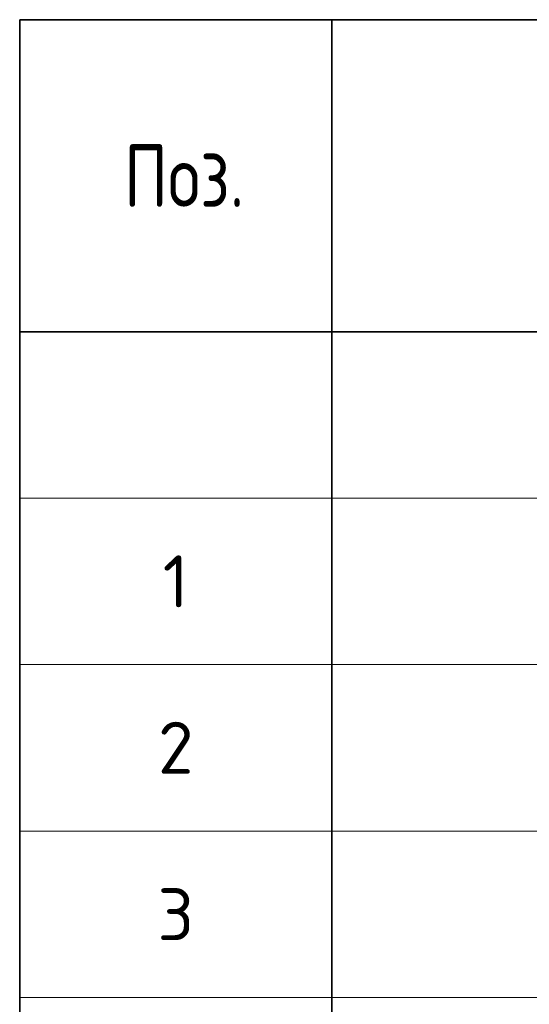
# Model space of a CAD drawing. Header units: metres. Extents: x -38 to 114, y -15 to 21.
# Tile 25 of 240: x 70.28 to 71.51, y -0.91 to 1.46. Entities that reach past the tile are written whole.
import ezdxf

# ---------------------------------------------------------------- set-up
doc = ezdxf.new("R2010")
doc.units = ezdxf.units.M
doc.styles.add('ISOCPEUR', font='txt')

msp = doc.modelspace()

# ---------------------------------------------------------------- linework, layer by layer
at = {"color": 7, "linetype": 'Continuous', "lineweight": 35, "transparency": 33554687}
for p, q in [((79.5314, 1.4573), (70.2814, 1.4573)), ((70.2814, 1.4573), (70.2814, 0.7073)), ((71.0314, 1.4573), (71.0314, 0.7073)), ((79.5314, 0.7073), (70.2814, 0.7073)), ((70.2814, 0.7073), (70.2814, 0.3073)), ((71.0314, 0.7073), (71.0314, 0.3073)), ((70.2814, 0.3073), (70.2814, -0.0927)), ((71.0314, 0.3073), (71.0314, -0.0927)), ((70.2814, -0.0927), (70.2814, -0.4927)), ((71.0314, -0.0927), (71.0314, -0.4927)), ((70.2814, -0.4927), (70.2814, -0.8927)), ((71.0314, -0.4927), (71.0314, -0.8927)), ((70.2814, -0.8927), (70.2814, -1.2927)), ((71.0314, -0.8927), (71.0314, -1.2927))]:
    msp.add_line(p, q, dxfattribs=at)
at = {"color": 7, "linetype": 'Continuous', "lineweight": 13, "transparency": 33554687}
for p, q in [((79.5314, 0.3073), (70.2814, 0.3073)), ((79.5314, -0.0927), (70.2814, -0.0927)), ((79.5314, -0.4927), (70.2814, -0.4927)), ((79.5314, -0.8927), (70.2814, -0.8927))]:
    msp.add_line(p, q, dxfattribs=at)

# ---------------------------------------------------------------- texts
at = {"color": 7, "linetype": 'Continuous', "lineweight": 35, "transparency": 33554687, "attachment_point": 5, "style": 'ISOCPEUR'}
for s, insert, char_height, width in [('\\A1;{\\fISOCPEUR|i0|b0;\\H0.150000;\\W0.800000;\\C7;Поз.}\\P', (70.6766, 1.0823), 0.075, 0.349472), ('\\A1;{\\fISOCPEUR|i0|b0;\\H0.125000;\\W1.000000;\\C7;1}\\P', (70.6564, 0.1073), 0.0625, 0.097222), ('\\A1;{\\fISOCPEUR|i0|b0;\\H0.125000;\\W1.000000;\\C7;2}\\P', (70.6564, -0.2927), 0.0625, 0.136111), ('\\A1;{\\fISOCPEUR|i0|b0;\\H0.125000;\\W1.000000;\\C7;3}\\P', (70.6564, -0.6927), 0.0625, 0.136111)]:
    msp.add_mtext(s, dxfattribs=dict(at, insert=insert, char_height=char_height, width=width))

doc.saveas('drawing.dxf')
